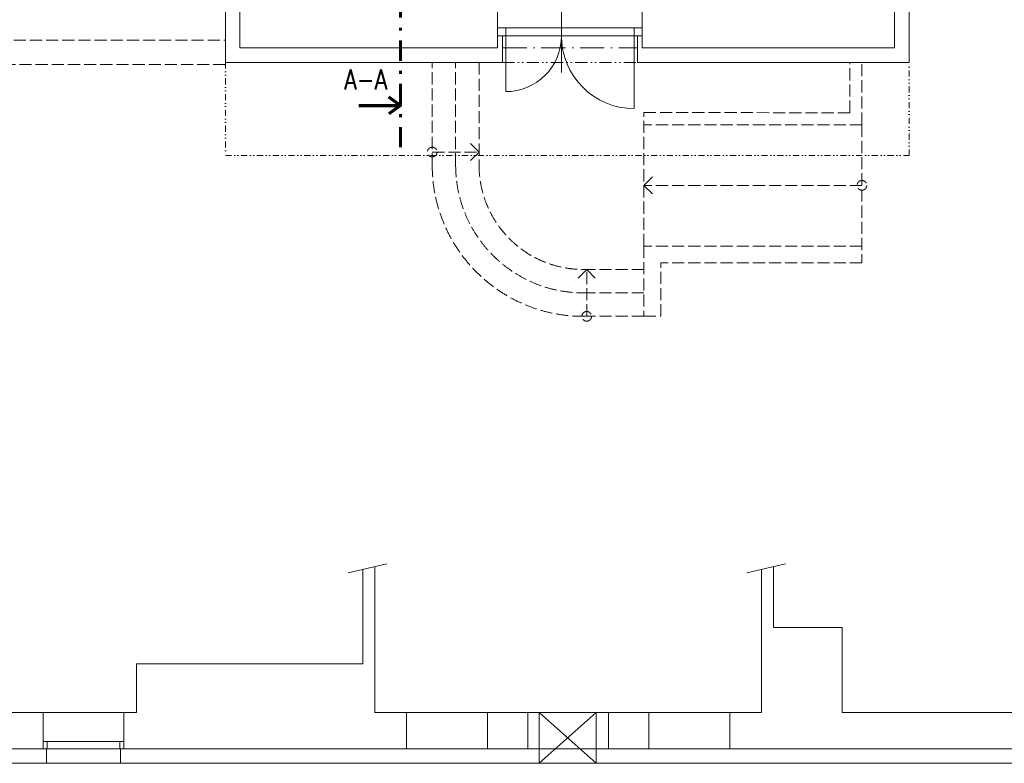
# Model space of a CAD drawing. Header units: millimetres. Extents: x -17045 to 252927, y -178787 to -18768.
# Tile 2 of 46: x -22 to 12168, y -178787 to -169587. Entities that reach past the tile are written whole.
import ezdxf

# ---------------------------------------------------------------- set-up
doc = ezdxf.new("R2010")
doc.units = ezdxf.units.MM
doc.header["$LTSCALE"] = 10
for name, pattern in [('1.NP - SLEPY_nové$0$Carkovana 2x_1', [200, 150, -50]), ('1.NP - SLEPY_nové$0$Cerchovana 2 tecky 0.5x_1', [195, 75, -40, 0, -40, 0, -40]), ('1.NP - SLEPY_nové$0$JIS_08_37', [480, 300, -90, 0, -90]), ('1.NP - SLEPY_nové$0$JIS_09_15', [300, 150, -50, 0, -50, 0, -50]), ('CSN_CERCHOVANA', [10.7, 5, -2.5, 0.7, -2.5])]:
    doc.linetypes.add(name, pattern=pattern)
for name, color, linetype, lineweight in [('1.NP - SLEPY_nové$0$1.NP - NÁVRH', 9, 'Continuous', 9), ('1.NP - SLEPY_nové$0$1.NP - STÁVAJÍCÍ', 9, 'Continuous', 9), ('1.NP - SLEPY_nové$0$KONSTRUKCE NAD 1.NP', 9, 'Continuous', 9), ('1.NP - SLEPY_nové$0$OKNA + IZOLANT', 9, 'Continuous', 9), ('Popis1', 3, 'Continuous', 30), ('V-tvarovky', 1, 'Continuous', 70)]:
    doc.layers.add(name, color=color, linetype=linetype, lineweight=lineweight)
doc.layers.add('OSA', color=1, linetype='CSN_CERCHOVANA')
doc.styles.get("Standard").update_dxf_attribs({"font": 'simplex.shx', "width": 0.8})

# ---------------------------------------------------------------- blocks, each defined once
blk = doc.blocks.new('1.NP - SLEPY_nové')
at = {"layer": '1.NP - SLEPY_nové$0$1.NP - NÁVRH', "color": 9, "linetype": '1.NP - SLEPY_nové$0$Carkovana 2x_1', "lineweight": 9, "ltscale": 0.1}
for p, q in [((-11427.84910561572, -59571.67669628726), (-1407.849105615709, -59571.67669628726)), ((-1407.849105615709, -59571.67669628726), (-1407.849105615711, -59871.67669628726)), ((1152.150894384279, -61116.67629166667), (1152.150894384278, -59846.67669628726)), ((1442.150894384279, -61116.67629166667), (1442.150894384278, -59846.67669628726)), ((1732.150894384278, -59846.67669628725), (1732.150894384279, -61116.67629166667)), ((6322.150894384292, -60467.01408759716), (6322.150894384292, -59847.01449221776)), ((6472.150894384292, -60616.67629166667), (6472.150894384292, -59846.67669628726)), ((-1407.84910561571, -59871.67669628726), (-11427.84910561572, -59871.67669628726)), ((3772.150894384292, -62116.67629166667), (3772.150894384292, -60466.67629166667)), ((3772.150894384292, -60466.67629166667), (6322.150894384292, -60467.01408759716)), ((6472.150894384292, -60616.67629166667), (3772.150894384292, -60616.67629166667)), ((6472.150894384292, -60616.67629166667), (6472.150894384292, -62326.67629166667)), ((1732.150894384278, -60954.17649397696), (1590.729538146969, -60812.75513773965)), ((1152.150894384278, -60954.17649397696), (1732.150894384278, -60954.17649397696)), ((1732.150894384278, -60954.17649397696), (1590.729538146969, -61095.59785021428)), ((3772.150894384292, -61366.67629166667), (3913.572250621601, -61225.25493542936)), ((3772.150894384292, -61366.67629166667), (3913.572250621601, -61508.09764790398)), ((6472.150894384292, -61366.67629166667), (3772.150894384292, -61366.67629166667)), ((6472.150894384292, -62116.67629166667), (3772.150894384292, -62116.67629166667)), ((3772.150894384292, -62116.67629166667), (3772.150894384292, -62986.67629166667)), ((3065.068303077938, -62406.67629166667), (2923.646946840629, -62548.09764790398)), ((3022.150894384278, -62406.67629166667), (3772.150894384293, -62406.67629166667)), ((3065.068303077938, -62406.67629166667), (3206.489659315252, -62548.09764790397)), ((3065.068303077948, -62986.67629166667), (3065.068303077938, -62406.67629166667)), ((6472.150894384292, -62326.67629166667), (3982.150894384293, -62326.67629166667)), ((3982.150894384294, -62986.67629166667), (3982.150894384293, -62326.67629166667)), ((3022.150894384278, -62696.67629166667), (3772.150894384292, -62696.67629166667)), ((3022.150894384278, -62986.67629166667), (3772.150894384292, -62986.67629166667)), ((3772.150894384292, -62986.67629166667), (3982.150894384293, -62986.67629166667))]:
    blk.add_line(p, q, dxfattribs=at)
at = {"layer": '1.NP - SLEPY_nové$0$1.NP - NÁVRH', "color": 9, "linetype": '1.NP - SLEPY_nové$0$JIS_08_37', "lineweight": 9, "ltscale": 0.1}
blk.add_line((2022.150894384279, -59666.67669628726), (3692.150894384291, -59666.67669628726), dxfattribs=at)
at = {"layer": '1.NP - SLEPY_nové$0$1.NP - NÁVRH', "color": 9, "linetype": '1.NP - SLEPY_nové$0$Carkovana 2x_1', "lineweight": 9, "ltscale": 0.1}
for centre in [(1152.150894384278, -60954.17649397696), (6472.150894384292, -61366.67629166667), (3065.068303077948, -62986.67629166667)]:
    blk.add_circle(centre, 60, dxfattribs=at)
for radius in [1870, 1580, 1290]:
    blk.add_arc((3022.150894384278, -61116.67629166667), radius, 180, 270, dxfattribs=at)
at = {"layer": '1.NP - SLEPY_nové$0$1.NP - STÁVAJÍCÍ', "color": 9, "linetype": 'Continuous', "lineweight": 9, "ltscale": 0.1}
for p, q in [((1962.150894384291, -59666.67669628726), (1962.150894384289, -56051.59135393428)), ((3752.150894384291, -59666.67669628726), (3752.150894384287, -56946.67669628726)), ((-1227.849105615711, -59666.67669628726), (-1227.849105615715, -57596.67669628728)), ((6877.150894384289, -59666.67669628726), (6877.150894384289, -58976.67669628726)), ((-1227.849105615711, -59666.67669628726), (1962.15089438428, -59666.67669628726)), ((6877.150894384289, -59666.67669628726), (3752.150894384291, -59666.67669628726))]:
    blk.add_line(p, q, dxfattribs=at)
at = {"layer": '1.NP - SLEPY_nové$0$1.NP - STÁVAJÍCÍ', "color": 9, "linetype": '1.NP - SLEPY_nové$0$Cerchovana 2 tecky 0.5x_1', "lineweight": 9, "ltscale": 0.1}
for p, q in [((-1407.84910561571, -59846.67669628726), (-1407.84910561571, -60996.67669628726)), ((7057.150894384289, -60996.67669628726), (7057.150894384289, -59846.67669628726)), ((-1407.84910561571, -60996.67669628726), (7057.150894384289, -60996.67669628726))]:
    blk.add_line(p, q, dxfattribs=at)
at = {"layer": '1.NP - SLEPY_nové$0$KONSTRUKCE NAD 1.NP', "color": 9, "linetype": 'Continuous', "lineweight": 9, "ltscale": 0.1}
for p, q in [((590.7079451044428, -66047.15330513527), (111.2471045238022, -66161.65141631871)), ((5525.707945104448, -66047.15330513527), (5046.247104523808, -66161.65141631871)), ((292.1508943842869, -67286.6766962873), (292.1508943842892, -66118.4505112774)), ((442.1508943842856, -66082.62961575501), (442.1508943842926, -67886.67669628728)), ((5227.150894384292, -67886.67669628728), (5227.150894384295, -66118.4505112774)), ((5377.150894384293, -66082.62961575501), (5377.150894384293, -66836.6766962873)), ((5377.150894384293, -66836.6766962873), (6227.150894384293, -66836.6766962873)), ((6227.150894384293, -66836.6766962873), (6227.150894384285, -67886.6766962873)), ((-2507.849105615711, -67886.6766962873), (-2507.849105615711, -67286.6766962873)), ((-2507.849105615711, -67286.6766962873), (292.1508943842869, -67286.6766962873)), ((-3665.349105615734, -67886.67669628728), (-4165.349105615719, -67886.67669628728)), ((-3665.349105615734, -67886.67669628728), (-3665.349105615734, -68336.67669628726)), ((-3665.349105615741, -67886.67669628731), (-2665.349105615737, -67886.67669628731)), ((-2665.349105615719, -67886.67669628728), (-2665.349105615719, -68336.67669628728)), ((-2507.849105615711, -67886.67669628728), (-2665.349105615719, -67886.67669628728)), ((834.6508943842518, -67886.67669628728), (442.1508943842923, -67886.67669628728)), ((834.6508943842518, -67886.67669628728), (834.6508943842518, -68336.6766962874)), ((834.6508943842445, -67886.67669628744), (1834.650894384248, -67886.67669628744)), ((1834.650894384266, -67886.67669628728), (1834.650894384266, -68336.67669628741)), ((2334.650894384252, -67886.67669628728), (1834.650894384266, -67886.67669628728)), ((2334.650894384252, -67886.67669628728), (2334.650894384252, -68336.67669628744)), ((2334.650894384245, -67886.67669628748), (3334.650894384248, -67886.67669628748)), ((2474.975215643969, -68516.67669628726), (3179.797933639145, -67886.67669628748)), ((2474.975215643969, -67886.67669628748), (3179.797933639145, -68516.67669628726)), ((2474.975215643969, -68516.67669628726), (2474.975215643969, -67886.67669628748)), ((2474.975215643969, -67886.67669628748), (3179.797933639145, -67886.67669628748)), ((3179.797933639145, -67886.67669628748), (3179.797933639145, -68516.67669628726)), ((3334.650894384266, -67886.67669628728), (3334.650894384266, -68336.67669628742)), ((3834.650894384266, -67886.67669628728), (3334.650894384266, -67886.67669628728)), ((3834.650894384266, -67886.67669628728), (3834.650894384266, -68336.67669628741)), ((3834.650894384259, -67886.67669628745), (4834.650894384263, -67886.67669628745)), ((4834.650894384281, -67886.67669628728), (4834.650894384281, -68336.6766962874)), ((5227.150894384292, -67886.67669628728), (4834.650894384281, -67886.67669628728)), ((8334.650894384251, -67886.67669628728), (6227.150894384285, -67886.67669628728)), ((-3665.349105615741, -68246.67669628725), (-2665.349105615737, -68246.67669628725)), ((-3615.349105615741, -68246.67669628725), (-3615.349105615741, -68336.67669628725)), ((-2715.349105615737, -68246.67669628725), (-2715.349105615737, -68336.67669628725)), ((-3665.349105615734, -68336.67669628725), (-4165.349105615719, -68336.67669628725)), ((-3665.349105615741, -68336.67669628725), (-2665.349105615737, -68336.67669628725)), ((-3665.349105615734, -68336.67669628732), (-3625.349105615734, -68336.67669628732)), ((-3625.349105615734, -68336.67669628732), (-3625.349105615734, -68516.67669628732)), ((-2665.349105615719, -68336.67669628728), (-2705.349105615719, -68336.67669628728)), ((-2705.349105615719, -68336.67669628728), (-2705.349105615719, -68516.67669628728)), ((834.6508943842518, -68336.67669628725), (-2665.349105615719, -68336.67669628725)), ((834.6508943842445, -68336.67669628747), (1834.650894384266, -68336.67669628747)), ((2334.650894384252, -68336.67669628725), (1834.650894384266, -68336.67669628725)), ((2334.650894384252, -68336.6766962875), (3334.650894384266, -68336.67669628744)), ((3834.650894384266, -68336.67669628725), (3334.650894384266, -68336.67669628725)), ((3834.650894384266, -68336.67669628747), (4834.650894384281, -68336.6766962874)), ((8334.650894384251, -68336.67669628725), (4834.650894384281, -68336.67669628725)), ((-4205.349105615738, -68516.67669628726), (-3625.349105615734, -68516.67669628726)), ((-3625.349105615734, -68516.67669628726), (-2705.349105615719, -68516.67669628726)), ((-2705.349105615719, -68516.67669628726), (4794.65089438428, -68516.67669628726)), ((3179.797933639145, -68516.67669628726), (2474.975215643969, -68516.67669628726)), ((4794.65089438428, -68516.67669628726), (8374.650894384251, -68516.67669628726))]:
    blk.add_line(p, q, dxfattribs=at)
at = {"layer": '1.NP - SLEPY_nové$0$OKNA + IZOLANT', "color": 9, "linetype": 'Continuous', "lineweight": 9, "ltscale": 0.1}
for p, q in [((-1407.84910561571, -59846.67669628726), (-1407.849105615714, -57776.67669628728)), ((7057.150894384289, -58936.67669628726), (7057.150894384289, -59846.67669628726)), ((2752.150894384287, -59971.94132051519), (2752.150894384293, -59210.32986765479)), ((3752.150894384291, -59416.67669628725), (1962.150894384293, -59416.67669628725)), ((2062.150894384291, -59516.67669628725), (2062.150894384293, -59416.67669628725)), ((3652.150894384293, -59516.67669628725), (3652.150894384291, -59416.67669628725)), ((3752.150894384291, -59516.67669628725), (1962.150894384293, -59516.67669628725)), ((2022.150894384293, -59516.67669628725), (2022.150894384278, -59846.67669628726)), ((2062.150894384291, -60206.67669628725), (2062.150894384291, -59516.67669628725)), ((3652.150894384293, -60416.67669628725), (3652.150894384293, -59516.67669628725)), ((3692.150894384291, -59516.67669628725), (3752.150894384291, -59516.67669628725)), ((3692.150894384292, -59846.67669628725), (3692.150894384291, -59516.67669628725)), ((2022.150894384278, -59846.67669628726), (-1407.84910561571, -59846.67669628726)), ((7057.150894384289, -59846.67669628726), (3692.150894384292, -59846.67669628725))]:
    blk.add_line(p, q, dxfattribs=at)
at = {"layer": '1.NP - SLEPY_nové$0$OKNA + IZOLANT', "color": 9, "linetype": '1.NP - SLEPY_nové$0$JIS_09_15', "lineweight": 9, "ltscale": 0.1}
blk.add_line((2022.150894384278, -59846.67669628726), (3692.150894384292, -59846.67669628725), dxfattribs=at)
at = {"layer": '1.NP - SLEPY_nové$0$OKNA + IZOLANT', "color": 9, "linetype": 'Continuous', "lineweight": 9, "ltscale": 0.1}
for centre, radius, start, end in [((2062.150894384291, -59516.67669628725), 690.0000000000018, 270, 0), ((3652.150894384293, -59516.67669628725), 900, 180, 270)]:
    blk.add_arc(centre, radius, start, end, dxfattribs=at)

msp = doc.modelspace()

# ---------------------------------------------------------------- linework, layer by layer
at = {"layer": 'OSA', "color": 4, "lineweight": 60, "ltscale": 5}
msp.add_lwpolyline([(4691.799558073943, -171165.9161897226), (4691.778833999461, -168575.323668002)], dxfattribs=at)
at = {"layer": 'V-tvarovky'}
for points in [[(4174.785271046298, -170648.1871123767), (4691.795416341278, -170648.1829764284), (4546.603795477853, -170546.373138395)], [(4174.785271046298, -170648.1871123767), (4691.795416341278, -170648.1829764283), (4546.605424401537, -170749.99513744)]]:
    msp.add_lwpolyline(points, dxfattribs=at)

# ---------------------------------------------------------------- block references
at = {"layer": 'V-tvarovky', "rotation": 0.0004583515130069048}
msp.add_blockref('1.NP - SLEPY_nové', (3932.836775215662, -110270.3724823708), dxfattribs=at)

# ---------------------------------------------------------------- texts
at = {"layer": 'Popis1', "width": 0.8}
msp.add_text('A-A', height=250, rotation=0.02053280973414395, dxfattribs=at).set_placement((3994.885704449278, -170452.1753243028))

doc.saveas('drawing.dxf')
